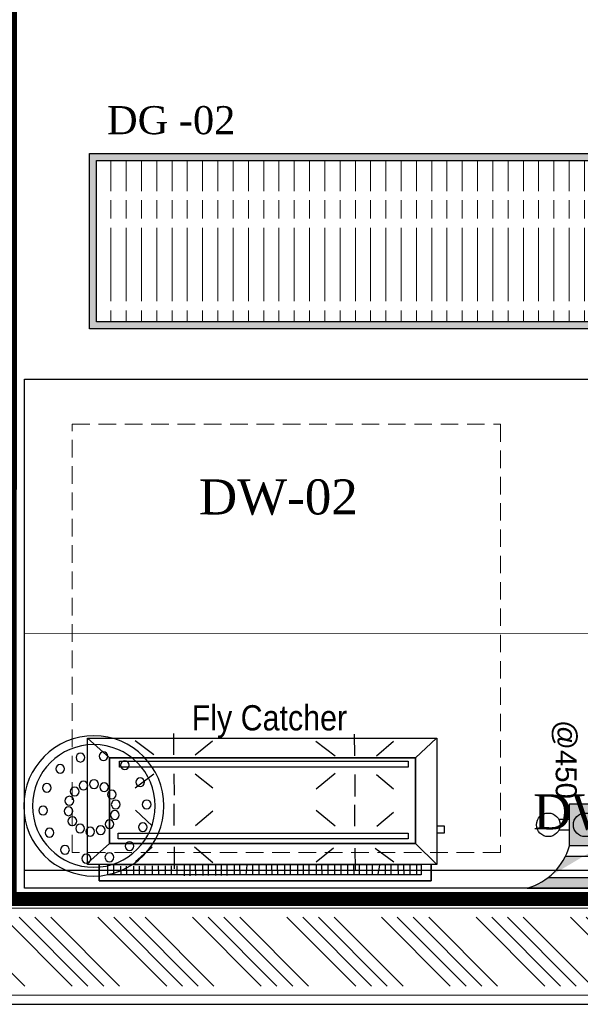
# Model space of a CAD drawing. Header units: millimetres. Extents: x 1277566 to 1493426, y 1039116 to 1145896.
# Tile 128 of 151: x 1403601 to 1404400, y 1133656 to 1135059. Entities that reach past the tile are written whole.
import ezdxf

# ---------------------------------------------------------------- set-up
doc = ezdxf.new("R2010")
doc.units = ezdxf.units.MM
doc.linetypes.add('( Hidden )', pattern=[0.375, 0.25, -0.125])
for name, color, linetype, lineweight in [('A - TEXT', 7, 'Continuous', 13), ('CIVIL WALL HATCH', 7, 'Continuous', 5), ('CKD Dimensions', 3, 'Continuous', 0), ('EQPT', 3, 'Continuous', 9), ('FRONT COUNTER', 214, 'Continuous', 18), ('L1', 171, 'Continuous', 13), ('L6', 252, 'Continuous', 13), ('PLASTER', 252, 'Continuous', 9), ('tile finish', 32, 'Continuous', 9)]:
    doc.layers.add(name, color=color, linetype=linetype, lineweight=lineweight)
for name, color, linetype in [('CKD Plumbing', 6, 'Continuous'), ('Drain Grating', 4, 'Continuous'), ('Equipment Name', 8, 'Continuous'), ('kitchen equip1', 8, 'Continuous')]:
    doc.layers.add(name, color=color, linetype=linetype)
doc.styles.add('CKD_Dimension Text', font='BOOKOS.TTF')
doc.styles.get("Standard").update_dxf_attribs({"font": 'arial.ttf'})
doc.styles.add('STYLE1', font='GOTHIC.TTF', dxfattribs={"width": 0.9})

# ---------------------------------------------------------------- blocks, each defined once
blk = doc.blocks.new('G$C4B30AC26')
at = {"layer": 'CKD Plumbing'}
h = blk.add_hatch(color=5, dxfattribs=at)
h.dxf.hatch_style = 1
h.paths.add_polyline_path([(179.3019406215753, 60.00003137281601), (119.3019406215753, 60.00003137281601), (119.3019406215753, 105.000031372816), (179.3019406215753, 105.000031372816)])
edge = h.paths.add_edge_path()
edge.add_arc((156.8019804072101, -22.49992884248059), 85.51310803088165, 15.25509999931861, 74.74490000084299)
edge.add_line((239.3019406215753, 165.000031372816), (239.3019406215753, 3.137281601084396e-05))
edge.add_line((194.3019406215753, 54.1260313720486), (194.3019406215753, 111.3480313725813))
edge.add_arc((156.8019725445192, 187.5000235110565), 85.51312401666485, 285.25508075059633, 344.7448807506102, ccw=False)
edge.add_line((224.3019406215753, 135.5520313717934), (224.3019406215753, 29.47803137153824))
at = {"layer": 'CKD Plumbing', "color": 5}
for p, q in [((239.3019406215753, 3.137281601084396e-05), (239.3019406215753, 165.000031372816)), ((224.3019406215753, 29.47803137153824), (224.3019406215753, 135.5520313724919)), ((141.8019406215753, 105.000031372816), (141.8019406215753, 120.000031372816)), ((156.8019406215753, 105.000031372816), (156.8019406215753, 120.000031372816)), ((194.3019406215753, 111.3480313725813), (194.3019406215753, 54.1260313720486)), ((141.8019406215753, 60.00003137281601), (141.8019406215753, 45.00003137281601)), ((156.8019406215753, 60.00003137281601), (156.8019406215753, 45.00003137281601))]:
    blk.add_line(p, q, dxfattribs=at)
blk.add_lwpolyline([(179.3019406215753, 60.00003137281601), (119.3019406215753, 60.00003137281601), (119.3019406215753, 105.000031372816), (179.3019406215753, 105.000031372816)], close=True, dxfattribs=at)
for centre in [(149.3019406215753, 135.000031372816), (149.3019406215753, 82.50003137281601), (149.3019406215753, 30.00003137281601)]:
    blk.add_circle(centre, 16.77051, dxfattribs=at)
for centre, start, end in [((156.8019406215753, 187.500031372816), 285.2550999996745, 344.7448999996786), ((156.8019406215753, -22.49996862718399), 15.25509999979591, 74.74490000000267)]:
    blk.add_arc(centre, 85.51314, start, end, dxfattribs=at)
at = {"layer": 'kitchen equip1', "ltscale": 700}
for p, q in [((163.9149012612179, 98.24204705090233, -5.889800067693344), (135.4675911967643, 98.0439207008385, -5.889800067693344)), ((163.9715087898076, 90.1142441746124, -5.889800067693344), (163.9149012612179, 98.24204705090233, -5.889800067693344))]:
    blk.add_line(p, q, dxfattribs=at)
at = {"layer": 'CKD Plumbing', "color": 7, "insert": (0, 120.5841901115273), "char_height": 30, "width": 251, "attachment_point": 1}
blk.add_mtext('COLD\\P@450', dxfattribs=at)
blk = doc.blocks.new('G$CB76018F8')
at = {"layer": 'CKD Dimensions'}
blk.add_blockref('G$C4B30AC26', (0, 0), dxfattribs=at)
blk = doc.blocks.new('100 DNT')
at = {"layer": 'CKD Plumbing'}
for centre, radius in [((-0.1292388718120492, -4.683218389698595), 101.6), ((-0.1292388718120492, -4.683218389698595), 88.89999999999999), ((-14.03453320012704, 67.29299541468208), 6.35), ((19.38060604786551, 65.32915967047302), 6.35), ((-44.99260977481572, 54.56406472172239), 6.35), ((48.63452983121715, 49.06151924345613), 6.35), ((-67.361996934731, 29.66348842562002), 6.35), ((-15.03807992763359, 22.39821634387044), 6.35), ((-0.3580487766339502, 27.00860566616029), 6.35), ((14.86857522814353, 24.79299610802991), 6.35), ((-26.26395801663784, 11.87497228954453), 6.35), ((27.62597246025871, 16.19021631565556), 6.35), ((67.93313976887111, 21.71207982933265), 6.35), ((-76.71216321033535, -2.476868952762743), 6.35), ((-31.81226021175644, -2.476868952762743), 6.35), ((-31.81226021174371, -2.476868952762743), 6.35), ((-31.8122602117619, -2.476868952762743), 6.35), ((-31.81226021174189, -2.476868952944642), 6.35), ((-31.81226021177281, -2.476868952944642), 6.35), ((-31.81226021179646, -2.476868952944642), 6.35), ((-31.8122602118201, -2.476868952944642), 6.35), ((-31.81226021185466, -2.476868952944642), 6.35), ((-31.81226021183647, -2.476868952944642), 6.35), ((-31.81226021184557, -2.476868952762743), 6.35), ((-31.81226021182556, -2.476868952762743), 6.35), ((-31.8122602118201, -2.476868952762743), 6.35), ((-31.81226021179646, -2.476868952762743), 6.35), ((-31.81226021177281, -2.476868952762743), 6.35), ((-31.8122602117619, -2.476868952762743), 6.35), ((-31.8122602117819, -2.476868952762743), 6.35), ((-31.81226021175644, -2.476868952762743), 6.35), ((-31.81226021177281, -2.476868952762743), 6.35), ((-31.81226021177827, -2.476868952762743), 6.35), ((-31.81226021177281, -2.476868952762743), 6.35), ((-31.812260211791, -2.476868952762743), 6.35), ((-31.81226021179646, -2.476868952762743), 6.35), ((-31.81226021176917, -2.476868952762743), 6.35), ((-31.81226021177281, -2.476868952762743), 6.35), ((-31.81226021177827, -2.476868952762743), 6.35), ((-31.81226021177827, -2.476868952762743), 6.35), ((-31.81226021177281, -2.476868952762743), 6.35), ((35.38738393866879, 2.90415233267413), 6.35), ((-30.58407721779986, -17.81474921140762), 6.35), ((36.61556693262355, -12.43372792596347), 6.35), ((73.45410948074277, -11.30226667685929), 6.35), ((-22.82266573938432, -31.10081319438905), 6.35), ((31.06726473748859, -26.78556916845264), 6.35), ((-71.19119349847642, -35.49121545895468), 6.35), ((-10.06526850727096, -39.70359298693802), 6.35), ((5.161355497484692, -41.91920254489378), 6.35), ((19.84138664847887, -37.30881322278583), 6.35), ((64.1039432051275, -43.44262405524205), 6.35), ((-51.89258356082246, -62.84065487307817), 6.35), ((41.73455604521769, -68.34320035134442), 6.35), ((-22.63865977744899, -79.10829530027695), 6.35), ((10.77647947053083, -81.07213104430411), 6.35)]:
    blk.add_circle(centre, radius, dxfattribs=at)
blk = doc.blocks.new('100DNT')
at = {"layer": 'CKD Plumbing'}
blk.add_blockref('100 DNT', (0.1292388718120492, 4.683218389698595), dxfattribs=at)
blk = doc.blocks.new('1245')
at = {"layer": 'CKD Dimensions', "lineweight": -2, "ltscale": 0.2}
h = blk.add_hatch(color=2, dxfattribs=at)
h.dxf.hatch_style = 1
h.paths.add_polyline_path([(4094240.56659865, -7977.536699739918), (4096240.56659865, -7977.536699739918), (4096240.56659865, -8227.536699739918), (4094240.56659865, -8227.536699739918)])
h.paths.add_polyline_path([(4094250.56659865, -7987.536699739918), (4096230.56659865, -7987.536699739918), (4096230.56659865, -8217.536699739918), (4094250.56659865, -8217.536699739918)], flags=16)
at = {"layer": 'Drain Grating', "linetype": 'Continuous', "lineweight": 5}
h = blk.add_hatch(dxfattribs=at)
h.set_pattern_fill('ACAD_ISO08W100', color=256, scale=4.354285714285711, angle=89.99999999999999, style=0)
h.set_pattern_definition([(90, (4021418.248856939, -757366.1020017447), (-21.77142857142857, 7.61295788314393e-15), [104.5028571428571, -13.06285714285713, 26.12571428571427, -13.06285714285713])])
h.paths.add_polyline_path([(4094250.56659865, -7987.536699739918), (4096230.56659865, -7987.536699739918), (4096230.56659865, -8217.536699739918), (4094250.56659865, -8217.536699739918)])
at = {"layer": 'CKD Dimensions', "lineweight": -2, "ltscale": 0.2}
for points in [[(4094240.56659865, -7977.536699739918), (4096240.56659865, -7977.536699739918), (4096240.56659865, -8227.536699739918), (4094240.56659865, -8227.536699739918)], [(4094250.56659865, -7987.536699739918), (4096230.56659865, -7987.536699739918), (4096230.56659865, -8217.536699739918), (4094250.56659865, -8217.536699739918)]]:
    blk.add_lwpolyline(points, close=True, dxfattribs=at)

msp = doc.modelspace()

# ---------------------------------------------------------------- hatches: boundary and pattern name
at = {"layer": 'CIVIL WALL HATCH'}
h = msp.add_hatch(dxfattribs=at)
h.set_pattern_fill('ANSI34', color=256, scale=5, angle=90)
h.set_pattern_definition([(135, (217499.5531200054, -46618.93320748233), (-67.35192090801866, -67.35192090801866), []), (135, (217499.5531200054, -46596.48255748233), (-67.35192090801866, -67.35192090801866), []), (135, (217499.5531200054, -46574.03190748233), (-67.35192090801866, -67.35192090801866), []), (135, (217499.5531200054, -46551.58120748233), (-67.35192090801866, -67.35192090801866), [])])
h.paths.add_polyline_path([(1401842.30870866, 1133780.444186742), (1405770.301436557, 1133780.444186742), (1405770.301436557, 1133682.451458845), (1401842.30870866, 1133682.451458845)])

# ---------------------------------------------------------------- linework, layer by layer
for p, q in [((1401816.305072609, 1133806.447822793), (1405796.305072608, 1133806.447822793)), ((1401816.305072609, 1133656.447822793), (1405796.305072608, 1133656.447822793))]:
    msp.add_line(p, q)
at = {"color": 6}
for points in [[(1403820.348379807, 1134011.789319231), (1403820.250630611, 1134042.189319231), (1403820.250630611, 1134042.189319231)], [(1404077.956096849, 1134010.217615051), (1404077.855775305, 1134041.417615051), (1404077.855775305, 1134041.417615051)], [(1403728.361241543, 1134007.493499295), (1403697.071209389, 1134035.393177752), (1403697.071209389, 1134035.393177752)], [(1403791.548379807, 1134011.696714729), (1403765.084071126, 1134031.611827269), (1403765.084071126, 1134031.611827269)], [(1403850.748379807, 1134011.887068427), (1403875.484071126, 1134031.966811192), (1403875.484071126, 1134031.966811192)], [(1404049.956096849, 1134010.127582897), (1404022.68921582, 1134030.840123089), (1404022.68921582, 1134030.840123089)], [(1404109.156096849, 1134010.317936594), (1404133.08921582, 1134031.195107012), (1404133.08921582, 1134031.195107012)], [(1404164.757383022, 1134007.493499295), (1404194.676354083, 1134035.393177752), (1404194.676354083, 1134035.393177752)], [(1403791.635839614, 1133984.496714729), (1403765.300148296, 1133964.411827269), (1403765.300148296, 1133964.411827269)], [(1403820.435839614, 1133984.589319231), (1403820.53358881, 1133954.189319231), (1403820.53358881, 1133954.189319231)], [(1403850.835839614, 1133984.687068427), (1403875.700148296, 1133964.766811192), (1403875.700148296, 1133964.766811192)], [(1404050.035839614, 1133985.327582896), (1404022.907865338, 1133962.840123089), (1404022.907865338, 1133962.840123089)], [(1404078.040984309, 1133983.817615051), (1404078.141305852, 1133952.617615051), (1404078.141305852, 1133952.617615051)], [(1404109.240984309, 1133983.917936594), (1404133.307865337, 1133963.195107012), (1404133.307865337, 1133963.195107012)], [(1403820.672495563, 1133910.989319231), (1403820.572174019, 1133942.189319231), (1403820.572174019, 1133942.189319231)], [(1404078.277640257, 1133910.217615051), (1404078.179891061, 1133940.617615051), (1404078.179891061, 1133940.617615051)], [(1403789.472495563, 1133910.888997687), (1403765.400469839, 1133933.21182727), (1403765.400469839, 1133933.21182727)], [(1403851.072495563, 1133911.087068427), (1403875.805614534, 1133931.966811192), (1403875.805614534, 1133931.966811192)], [(1404050.277640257, 1133910.127582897), (1404023.005614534, 1133932.440123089), (1404023.005614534, 1133932.440123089)], [(1404109.477640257, 1133910.317936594), (1404133.413331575, 1133930.395107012), (1404133.413331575, 1133930.395107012)], [(1404195.077640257, 1133910.593177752), (1404205.477640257, 1133910.626618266), (1404205.511080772, 1133900.226618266), (1404195.111080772, 1133900.193177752)], [(1403728.361241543, 1133885.695428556), (1403697.642270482, 1133857.793177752), (1403697.642270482, 1133857.793177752)], [(1404164.757383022, 1133885.695428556), (1404195.255132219, 1133855.393177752), (1404195.255132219, 1133855.393177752)], [(1403789.570244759, 1133880.488997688), (1403765.637125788, 1133859.611827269), (1403765.637125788, 1133859.611827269)], [(1403820.770244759, 1133880.589319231), (1403820.870566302, 1133849.389319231), (1403820.870566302, 1133849.389319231)], [(1403849.570244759, 1133880.681923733), (1403876.042270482, 1133858.366811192), (1403876.042270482, 1133858.366811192)], [(1404047.977961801, 1133878.919865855), (1404023.242270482, 1133858.840123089), (1404023.242270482, 1133858.840123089)], [(1404078.377961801, 1133879.017615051), (1404078.475710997, 1133848.617615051), (1404078.475710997, 1133848.617615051)], [(1404107.1779618, 1133879.110219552), (1404133.642270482, 1133859.195107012), (1404133.642270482, 1133859.195107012)], [(1404187.044673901, 1133855.393177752), (1404187.044673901, 1133832.193888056), (1403714.029038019, 1133832.193888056), (1403714.029038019, 1133855.393177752)], [(1403714.029038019, 1133855.393177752), (1403714.029038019, 1133832.193888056), (1404187.044673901, 1133832.193888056), (1404187.044673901, 1133855.393177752)], [(1403734.028425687, 1133855.562377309), (1403734.150249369, 1133841.162818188), (1403734.150249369, 1133841.162818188)], [(1403744.448411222, 1133853.250434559), (1403744.549930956, 1133841.250801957), (1403744.549930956, 1133841.250801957)], [(1403752.448166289, 1133853.318114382), (1403752.549686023, 1133841.31848178), (1403752.549686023, 1133841.31848178)], [(1403762.847847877, 1133853.406098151), (1403762.949367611, 1133841.40646555), (1403762.949367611, 1133841.40646555)], [(1403770.847602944, 1133853.473777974), (1403770.949122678, 1133841.474145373), (1403770.949122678, 1133841.474145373)], [(1403778.847358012, 1133853.541457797), (1403778.948877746, 1133841.541825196), (1403778.948877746, 1133841.541825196)], [(1403789.247039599, 1133853.629441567), (1403789.348559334, 1133841.629808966), (1403789.348559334, 1133841.629808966)], [(1403798.046770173, 1133853.703889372), (1403798.148289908, 1133841.704256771), (1403798.148289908, 1133841.704256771)], [(1403807.646476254, 1133853.78510516), (1403807.747995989, 1133841.785472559), (1403807.747995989, 1133841.785472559)], [(1403816.446206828, 1133853.859552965), (1403816.547726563, 1133841.859920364), (1403816.547726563, 1133841.859920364)], [(1403824.445961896, 1133853.927232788), (1403824.54748163, 1133841.927600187), (1403824.54748163, 1133841.927600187)], [(1403834.845643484, 1133854.015216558), (1403834.967467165, 1133839.615657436), (1403834.967467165, 1133839.615657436)], [(1403842.845398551, 1133854.08289638), (1403842.967222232, 1133839.683337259), (1403842.967222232, 1133839.683337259)], [(1403850.845153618, 1133854.150576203), (1403850.9669773, 1133839.751017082), (1403850.9669773, 1133839.751017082)], [(1403861.244835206, 1133854.238559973), (1403861.366658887, 1133839.839000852), (1403861.366658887, 1133839.839000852)], [(1403869.244590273, 1133854.306239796), (1403869.366413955, 1133839.906680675), (1403869.366413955, 1133839.906680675)], [(1403879.644271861, 1133854.394223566), (1403879.766095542, 1133839.994664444), (1403879.766095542, 1133839.994664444)], [(1403887.644026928, 1133854.461903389), (1403887.76585061, 1133840.062344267), (1403887.76585061, 1133840.062344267)], [(1403895.643781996, 1133854.529583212), (1403895.765605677, 1133840.13002409), (1403895.765605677, 1133840.13002409)], [(1403906.043463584, 1133854.617566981), (1403906.165287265, 1133840.21800786), (1403906.165287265, 1133840.21800786)], [(1403914.043218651, 1133854.685246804), (1403914.165042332, 1133840.285687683), (1403914.165042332, 1133840.285687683)], [(1403924.442900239, 1133854.773230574), (1403922.964772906, 1133840.360135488), (1403922.964772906, 1133840.360135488)], [(1403932.442655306, 1133854.840910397), (1403932.564478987, 1133840.441351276), (1403932.564478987, 1133840.441351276)], [(1403941.24238588, 1133854.915358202), (1403941.364209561, 1133840.515799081), (1403941.364209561, 1133840.515799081)], [(1403951.642067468, 1133855.003341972), (1403951.763891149, 1133840.603782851), (1403951.763891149, 1133840.603782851)], [(1403959.641822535, 1133855.071021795), (1403959.763646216, 1133840.671462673), (1403959.763646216, 1133840.671462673)], [(1403967.641577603, 1133855.138701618), (1403967.763401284, 1133840.739142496), (1403967.763401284, 1133840.739142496)], [(1403978.04125919, 1133855.226685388), (1403978.163082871, 1133840.827126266), (1403978.163082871, 1133840.827126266)], [(1403986.041014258, 1133855.29436521), (1403986.162837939, 1133840.894806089), (1403986.162837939, 1133840.894806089)], [(1403996.440695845, 1133855.38234898), (1403996.562519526, 1133840.982789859), (1403996.562519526, 1133840.982789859)], [(1404004.440450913, 1133855.450028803), (1404004.562274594, 1133841.050469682), (1404004.562274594, 1133841.050469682)], [(1404012.44020598, 1133855.517708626), (1404012.562029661, 1133841.118149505), (1404012.562029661, 1133841.118149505)], [(1404022.839887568, 1133855.605692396), (1404022.961711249, 1133841.206133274), (1404022.961711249, 1133841.206133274)], [(1404030.839642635, 1133855.673372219), (1404030.961466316, 1133841.273813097), (1404030.961466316, 1133841.273813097)], [(1404039.639373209, 1133855.747820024), (1404039.76119689, 1133841.348260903), (1404039.76119689, 1133841.348260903)], [(1404049.252615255, 1133854.229084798), (1404049.360902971, 1133841.42947669), (1404049.360902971, 1133841.42947669)], [(1404058.052345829, 1133854.303532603), (1404058.160633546, 1133841.503924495), (1404058.160633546, 1133841.503924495)], [(1404067.65205191, 1133854.384748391), (1404067.760339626, 1133841.585140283), (1404067.760339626, 1133841.585140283)], [(1404076.451782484, 1133854.459196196), (1404076.560070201, 1133841.659588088), (1404076.560070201, 1133841.659588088)], [(1404084.451537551, 1133854.526876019), (1404084.559825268, 1133841.727267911), (1404084.559825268, 1133841.727267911)], [(1404094.851219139, 1133854.614859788), (1404094.959506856, 1133841.815251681), (1404094.959506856, 1133841.815251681)], [(1404102.850974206, 1133854.682539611), (1404102.959261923, 1133841.882931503), (1404102.959261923, 1133841.882931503)], [(1404113.250655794, 1133854.770523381), (1404110.95901699, 1133841.950611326), (1404110.95901699, 1133841.950611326)], [(1404121.250410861, 1133854.838203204), (1404121.358698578, 1133842.038595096), (1404121.358698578, 1133842.038595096)], [(1404129.250165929, 1133854.905883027), (1404129.358453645, 1133842.106274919), (1404129.358453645, 1133842.106274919)], [(1404139.649847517, 1133854.993866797), (1404139.771671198, 1133840.594307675), (1404139.771671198, 1133840.594307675)], [(1404147.649602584, 1133855.06154662), (1404147.771426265, 1133840.661987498), (1404147.771426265, 1133840.661987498)], [(1404156.449333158, 1133855.135994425), (1404156.571156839, 1133840.736435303), (1404156.571156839, 1133840.736435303)], [(1404166.049039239, 1133855.217210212), (1404166.17086292, 1133840.817651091), (1404166.17086292, 1133840.817651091)]]:
    msp.add_lwpolyline(points, dxfattribs=at)
for points in [[(1404195.255132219, 1133855.393177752), (1403697.071209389, 1133855.393177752), (1403697.071209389, 1134035.393177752), (1404195.255132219, 1134035.393177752)], [(1404164.757383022, 1133885.695428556), (1404164.757383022, 1134007.493499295), (1403728.361241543, 1134007.493499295), (1403728.361241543, 1133885.695428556)], [(1403728.361241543, 1134007.493499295), (1404164.757383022, 1134007.493499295), (1404164.757383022, 1133885.695428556), (1403728.361241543, 1133885.695428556)], [(1404154.007543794, 1133994.461988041), (1403742.776675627, 1133994.461988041), (1403742.776675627, 1134002.739801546), (1404154.007543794, 1134002.739801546)], [(1403742.776675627, 1134002.739801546), (1404154.007543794, 1134002.739801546), (1404154.007543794, 1133994.461988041), (1403742.776675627, 1133994.461988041)], [(1404154.336804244, 1133892.061988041), (1403740.73165955, 1133892.061988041), (1403740.705936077, 1133900.332084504), (1404154.336804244, 1133900.332084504)], [(1403740.705936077, 1133900.332084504), (1404154.336804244, 1133900.332084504), (1404154.336804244, 1133892.061988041), (1403740.705936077, 1133892.061988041)], [(1404172.570666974, 1133840.871794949), (1403726.02867062, 1133840.871794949), (1403726.029529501, 1133855.393177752), (1404172.570666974, 1133855.494697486)]]:
    msp.add_lwpolyline(points, close=True, dxfattribs=at)
at = {"layer": 'EQPT', "linetype": '( Hidden )', "lineweight": 15, "ltscale": 100}
msp.add_lwpolyline([(1403675.563562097, 1134482.94289976), (1404285.563562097, 1134482.94289976), (1404285.563562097, 1133872.94289976), (1403675.563562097, 1133872.94289976), (1403675.563562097, 1134482.94289976)], dxfattribs=at)
at = {"layer": 'FRONT COUNTER', "const_width": 20}
msp.add_lwpolyline([(1403586.453508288, 1133806.44852972), (1403586.557195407, 1135756.510671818), (1400713.851065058, 1135756.911327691), (1400713.879408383, 1138178.959877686), (1406977.399539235, 1138178.959877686), (1406977.399539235, 1133806.447822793), (1406276.305072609, 1133806.447822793), (1406276.305072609, 1133911.44782282), (1405796.305072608, 1133911.44782282), (1405796.305072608, 1133806.447822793), (1403586.453514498, 1133806.565323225)], dxfattribs=at)
at = {"layer": 'kitchen equip1'}
for p, q in [((1403607.271163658, 1134547.119167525), (1405763.071900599, 1134547.119167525)), ((1403607.271163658, 1133822.11916764), (1403607.271163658, 1134547.119167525)), ((1405763.071900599, 1133847.119167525), (1403607.271163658, 1133847.119167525)), ((1405763.071900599, 1133822.119167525), (1403607.271163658, 1133822.119167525))]:
    msp.add_line(p, q, dxfattribs=at)
at = {"layer": 'L6', "const_width": 1}
msp.add_lwpolyline([(1403607.271163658, 1134184.619167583), (1405763.071900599, 1134184.619167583)], dxfattribs=at)
at = {"layer": 'PLASTER'}
msp.add_lwpolyline([(1401829.306890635, 1133793.446004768), (1405783.303254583, 1133793.446004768), (1405783.303254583, 1133669.449640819), (1401829.306890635, 1133669.449640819)], close=True, dxfattribs=at)
at = {"layer": 'tile finish'}
msp.add_lwpolyline([(1401816.305072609, 1133806.447822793), (1405796.305072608, 1133806.447822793), (1405796.305072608, 1133656.447822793), (1401816.305072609, 1133656.447822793)], close=True, dxfattribs=at)

# ---------------------------------------------------------------- block references
at = {"layer": 'CKD Dimensions', "lineweight": -2, "ltscale": 0.2}
msp.add_blockref('1245', (-2690540.316060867, 1142846.242670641), dxfattribs=at)
at = {"layer": 'CKD Dimensions', "ltscale": 0.25, "rotation": 270}
msp.add_blockref('G$CB76018F8', (1404323.913137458, 1134061.421108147), dxfattribs=at)
at = {"layer": 'CKD Plumbing', "xscale": -0.9832238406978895, "yscale": 0.9832238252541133, "zscale": 0.9832238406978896, "rotation": 359.9999999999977}
msp.add_blockref('100DNT', (1403706.236708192, 1133939.036097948), dxfattribs=at)

# ---------------------------------------------------------------- texts
at = {"layer": 'A - TEXT', "insert": (1403956.440746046, 1134082.600766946, -1.178202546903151e-05), "char_height": 36, "width": 704.5891195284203, "attachment_point": 2, "style": 'STYLE1'}
msp.add_mtext('Fly Catcher', dxfattribs=at)
at = {"layer": 'Equipment Name', "char_height": 50, "width": 680.9324494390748, "attachment_point": 1, "style": 'CKD_Dimension Text'}
for s, insert in [('\\pxqc;DW-02', (1403628.71109209, 1134404.260540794)), ('\\pxqc;DW-04', (1404105.161516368, 1133955.562730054))]:
    msp.add_mtext(s, dxfattribs=dict(at, insert=insert))
at = {"layer": 'L1', "color": 7, "insert": (1403816.4956101, 1134936.002530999, -0.1436062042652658), "char_height": 40, "width": 348.213025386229, "attachment_point": 2, "style": 'CKD_Dimension Text'}
msp.add_mtext('DG -02', dxfattribs=at)

doc.saveas('drawing.dxf')
